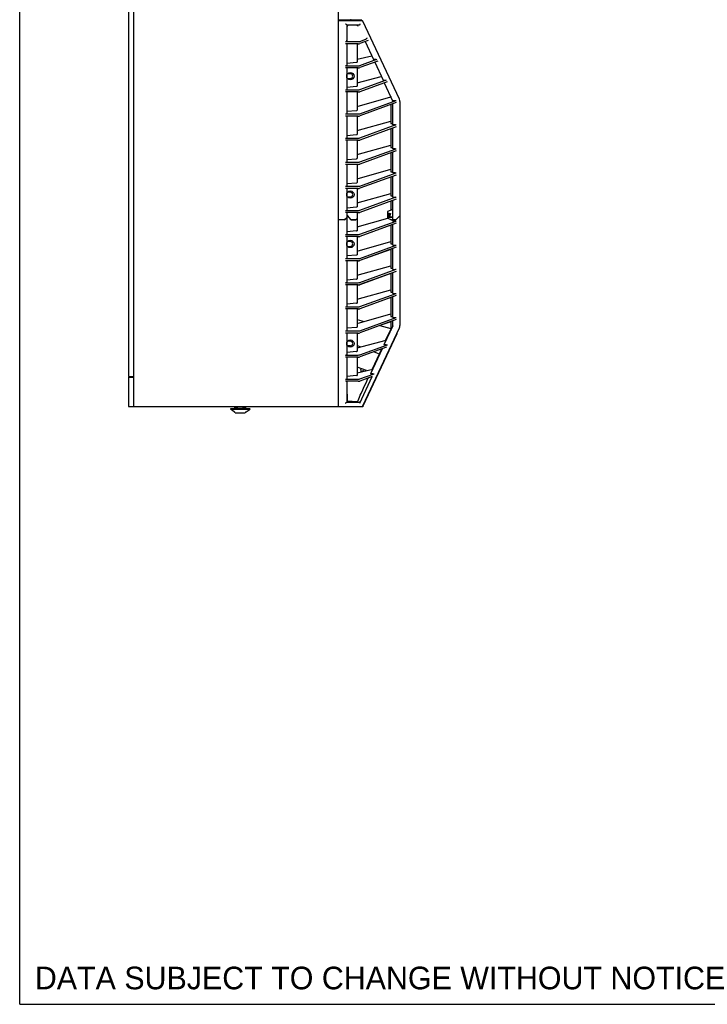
# Model space of a CAD drawing. Header units: inches. Extents: x 0 to 110, y 0 to 85.
# Tile 1 of 13: x 0 to 26, y 0 to 37. Entities that reach past the tile are written whole.
import ezdxf

# ---------------------------------------------------------------- set-up
doc = ezdxf.new("R2010")
doc.units = ezdxf.units.IN
doc.header["$LTSCALE"] = 6.05
doc.header["$MEASUREMENT"] = 0
doc.layers.get('0').update_dxf_attribs({"linetype": 'CONTINUOUS'})
doc.styles.get("Standard").update_dxf_attribs({"font": 'arial.ttf'})

msp = doc.modelspace()

# ---------------------------------------------------------------- linework, layer by layer
at = {"color": 7, "linetype": 'Continuous'}
for p, q in [((0, 0), (0, 85)), ((4.085, 59.706), (4.085, 23.564)), ((4.282, 22.442), (4.282, 59.765)), ((11.959, 59.844), (11.959, 22.442)), ((11.959, 36.966), (12.845, 36.966)), ((11.959, 36.935), (12.849, 36.935)), ((12.195, 36.966), (12.195, 36.935)), ((12.274, 36.773), (12.74, 36.773)), ((12.274, 36.773), (12.274, 36.152)), ((12.484, 36.773), (12.508, 36.773)), ((12.508, 36.773), (12.529, 36.773)), ((12.529, 36.773), (12.548, 36.772)), ((12.548, 36.772), (12.56, 36.772)), ((12.56, 36.772), (12.57, 36.772)), ((12.57, 36.772), (12.58, 36.771)), ((12.58, 36.771), (12.589, 36.771)), ((12.589, 36.771), (12.598, 36.771)), ((12.598, 36.771), (12.605, 36.77)), ((12.605, 36.77), (12.612, 36.77)), ((12.612, 36.77), (12.619, 36.77)), ((12.619, 36.77), (12.625, 36.769)), ((12.7, 36.71), (12.677, 36.759)), ((14.253, 33.976), (12.884, 36.912)), ((12.769, 36.151), (12.995, 36.234)), ((12.234, 36.143), (12.701, 36.143)), ((12.701, 36.063), (12.234, 36.063)), ((12.274, 36.063), (12.274, 35.246)), ((12.667, 36.063), (12.667, 35.377)), ((13.078, 36.184), (12.769, 36.071)), ((12.965, 36.142), (13.277, 35.473)), ((12.667, 35.485), (13.213, 35.611)), ((12.234, 35.238), (12.701, 35.238)), ((12.701, 35.157), (12.234, 35.157)), ((12.274, 35.338), (12.643, 35.369)), ((12.274, 35.157), (12.274, 34.341)), ((12.667, 35.157), (12.667, 34.472)), ((12.769, 35.246), (13.407, 35.479)), ((13.439, 35.41), (12.769, 35.165)), ((13.364, 35.473), (13.277, 35.473)), ((13.326, 35.368), (13.638, 34.699)), ((12.412, 34.937), (12.306, 34.937)), ((12.306, 34.759), (12.412, 34.759)), ((12.667, 34.6), (13.574, 34.836)), ((12.274, 34.433), (12.643, 34.464)), ((12.769, 34.34), (13.768, 34.705)), ((13.8, 34.636), (12.769, 34.26)), ((13.638, 34.699), (13.725, 34.699)), ((13.687, 34.594), (13.999, 33.925)), ((12.234, 34.332), (12.701, 34.332)), ((12.701, 34.252), (12.234, 34.252)), ((12.274, 34.252), (12.274, 33.435)), ((12.667, 34.252), (12.667, 33.566)), ((12.667, 33.71), (13.926, 34.065)), ((13.927, 34.079), (13.927, 34.063)), ((13.927, 34.063), (13.935, 34.063)), ((12.769, 33.435), (14.129, 33.931)), ((14.132, 33.851), (12.769, 33.354)), ((13.927, 33.776), (13.927, 33.069)), ((14.086, 33.925), (13.999, 33.925)), ((14.006, 33.022), (14.006, 33.805)), ((14.272, 33.893), (14.272, 25.484)), ((12.234, 33.427), (12.701, 33.427)), ((12.701, 33.346), (12.234, 33.346)), ((12.274, 33.527), (12.643, 33.558)), ((12.274, 33.346), (12.274, 32.529)), ((12.667, 33.346), (12.667, 32.661)), ((12.667, 32.805), (13.926, 33.16)), ((12.769, 32.529), (14.132, 33.026)), ((14.132, 32.946), (12.769, 32.449)), ((13.927, 33.069), (14.006, 33.069)), ((14.098, 33.022), (14.006, 33.022)), ((14.006, 32.116), (14.006, 32.9)), ((12.274, 32.622), (12.643, 32.653)), ((13.927, 32.871), (13.927, 32.163)), ((12.234, 32.521), (12.701, 32.521)), ((12.701, 32.441), (12.234, 32.441)), ((12.274, 32.441), (12.274, 31.624)), ((12.667, 32.441), (12.667, 31.755)), ((12.667, 31.899), (13.926, 32.254)), ((13.927, 32.163), (14.006, 32.163)), ((12.769, 31.624), (14.132, 32.121)), ((14.132, 32.04), (12.769, 31.543)), ((13.927, 31.965), (13.927, 31.258)), ((14.098, 32.116), (14.006, 32.116)), ((14.006, 31.211), (14.006, 31.994)), ((12.234, 31.616), (12.701, 31.616)), ((12.701, 31.535), (12.234, 31.535)), ((12.274, 31.716), (12.643, 31.747)), ((12.274, 31.535), (12.274, 30.718)), ((12.667, 31.535), (12.667, 30.85)), ((12.667, 30.994), (13.926, 31.349)), ((12.769, 30.718), (14.132, 31.215)), ((14.132, 31.135), (12.769, 30.638)), ((13.927, 31.258), (14.006, 31.258)), ((13.927, 31.06), (13.927, 30.352)), ((14.098, 31.211), (14.006, 31.211)), ((14.006, 30.305), (14.006, 31.089)), ((12.234, 30.71), (12.701, 30.71)), ((12.274, 30.811), (12.643, 30.842)), ((12.701, 30.63), (12.234, 30.63)), ((12.274, 30.63), (12.274, 29.813)), ((12.412, 30.488), (12.306, 30.488)), ((12.667, 30.63), (12.667, 29.944)), ((12.667, 30.088), (13.926, 30.443)), ((13.927, 30.352), (14.006, 30.352)), ((12.306, 30.311), (12.412, 30.311)), ((12.769, 29.813), (14.132, 30.31)), ((14.132, 30.229), (12.769, 29.732)), ((13.927, 30.154), (13.927, 29.808)), ((14.006, 30.305), (14.098, 30.305)), ((14.006, 29.404), (14.006, 30.183)), ((12.234, 29.805), (12.701, 29.805)), ((12.701, 29.724), (12.234, 29.724)), ((12.274, 29.905), (12.643, 29.936)), ((12.274, 29.724), (12.274, 28.911)), ((12.274, 29.686), (12.293, 29.686)), ((12.293, 29.661), (12.274, 29.661)), ((12.291, 29.612), (12.291, 29.686)), ((12.291, 29.612), (12.434, 29.454)), ((12.293, 29.609), (12.293, 29.686)), ((12.439, 29.452), (12.293, 29.612)), ((12.667, 29.724), (12.667, 29.043)), ((14.006, 29.837), (13.809, 29.765)), ((13.809, 29.765), (13.809, 29.509)), ((13.865, 29.69), (13.809, 29.69)), ((13.809, 29.686), (13.917, 29.686)), ((13.865, 29.69), (13.828, 29.539)), ((13.886, 29.568), (13.915, 29.687)), ((13.911, 29.667), (13.887, 29.569)), ((13.917, 29.686), (13.888, 29.568)), ((13.913, 29.667), (13.91, 29.667)), ((14.272, 29.605), (14.121, 29.454)), ((14.121, 29.452), (14.272, 29.603)), ((12.195, 29.454), (11.959, 29.454)), ((12.195, 29.452), (11.959, 29.452)), ((12.195, 29.454), (12.274, 29.533)), ((12.274, 29.531), (12.195, 29.452)), ((12.616, 29.454), (12.434, 29.454)), ((12.439, 29.452), (12.618, 29.452)), ((12.667, 29.505), (12.616, 29.454)), ((12.618, 29.452), (12.667, 29.501)), ((12.667, 29.187), (13.816, 29.511)), ((12.769, 28.911), (14.132, 29.408)), ((14.132, 29.328), (12.769, 28.831)), ((13.927, 29.249), (12.769, 28.827)), ((13.809, 29.513), (14.006, 29.442)), ((13.865, 29.568), (13.828, 29.539)), ((14.006, 29.539), (13.828, 29.539)), ((13.865, 29.568), (14.006, 29.568)), ((13.927, 29.47), (13.927, 29.451)), ((13.927, 29.451), (13.981, 29.451)), ((13.927, 29.253), (13.927, 28.545)), ((14.121, 29.454), (14.006, 29.454)), ((14.006, 29.452), (14.121, 29.452)), ((14.006, 29.404), (14.098, 29.404)), ((14.006, 28.498), (14.006, 29.282)), ((12.234, 28.903), (12.701, 28.903)), ((12.643, 29.035), (12.274, 29.003)), ((12.701, 28.823), (12.234, 28.823)), ((12.274, 28.823), (12.274, 28.006)), ((12.412, 28.633), (12.306, 28.633)), ((12.667, 28.823), (12.667, 28.137)), ((12.701, 28.819), (12.667, 28.819)), ((12.667, 28.281), (13.926, 28.636)), ((12.769, 28.006), (14.132, 28.502)), ((13.927, 28.545), (14.006, 28.545)), ((14.006, 28.498), (14.098, 28.498)), ((12.643, 28.129), (12.274, 28.098)), ((12.306, 28.456), (12.412, 28.456)), ((14.132, 28.422), (12.769, 27.925)), ((13.927, 28.343), (12.769, 27.921)), ((13.927, 28.347), (13.927, 27.64)), ((14.006, 27.593), (14.006, 28.376)), ((12.234, 27.997), (12.701, 27.997)), ((12.701, 27.917), (12.234, 27.917)), ((12.274, 27.917), (12.274, 27.1)), ((12.667, 27.917), (12.667, 27.232)), ((12.701, 27.913), (12.667, 27.913)), ((12.667, 27.376), (13.926, 27.731)), ((12.769, 27.1), (14.132, 27.597)), ((14.132, 27.516), (12.769, 27.02)), ((13.927, 27.438), (12.769, 27.016)), ((13.927, 27.64), (14.006, 27.64)), ((13.927, 27.442), (13.927, 26.734)), ((14.006, 27.593), (14.098, 27.593)), ((14.006, 26.687), (14.006, 27.471)), ((12.234, 27.092), (12.701, 27.092)), ((12.701, 27.011), (12.234, 27.011)), ((12.643, 27.224), (12.274, 27.192)), ((12.274, 27.011), (12.274, 26.195)), ((12.667, 27.011), (12.667, 26.326)), ((12.701, 27.008), (12.667, 27.008)), ((12.667, 26.47), (13.926, 26.825)), ((12.769, 26.195), (14.132, 26.691)), ((13.927, 26.734), (14.006, 26.734)), ((14.006, 26.687), (14.098, 26.687)), ((12.643, 26.318), (12.274, 26.287)), ((14.132, 26.611), (12.769, 26.114)), ((13.927, 26.532), (12.769, 26.11)), ((13.927, 26.536), (13.927, 25.828)), ((14.006, 25.782), (14.006, 26.565)), ((12.234, 26.186), (12.701, 26.186)), ((12.701, 26.106), (12.234, 26.106)), ((12.274, 26.106), (12.274, 25.289)), ((12.667, 26.106), (12.667, 25.421)), ((12.701, 26.102), (12.667, 26.102)), ((12.667, 25.565), (13.926, 25.92)), ((12.667, 25.709), (12.931, 25.639)), ((12.769, 25.289), (14.132, 25.786)), ((14.132, 25.705), (12.769, 25.209)), ((13.927, 25.627), (13.524, 25.48)), ((13.927, 25.828), (14.006, 25.828)), ((13.927, 25.631), (13.927, 25.298)), ((14.006, 25.782), (14.098, 25.782)), ((14.006, 25.467), (14.006, 25.66)), ((12.234, 25.281), (12.701, 25.281)), ((12.701, 25.2), (12.234, 25.2)), ((12.643, 25.413), (12.274, 25.381)), ((12.274, 25.2), (12.274, 24.384)), ((12.667, 25.2), (12.667, 24.515)), ((12.884, 22.465), (14.253, 25.401)), ((12.899, 22.465), (14.165, 25.179)), ((13.518, 25.482), (13.927, 25.372)), ((14.006, 25.467), (13.674, 24.755)), ((13.926, 25.343), (13.736, 24.934)), ((14.166, 25.21), (14.253, 25.397)), ((12.412, 24.893), (12.306, 24.893)), ((12.667, 24.646), (13.76, 24.94)), ((12.643, 24.507), (12.274, 24.476)), ((12.412, 24.716), (12.306, 24.716)), ((12.667, 24.733), (12.802, 24.682)), ((12.769, 24.384), (13.811, 24.763)), ((13.765, 24.666), (12.769, 24.303)), ((13.606, 24.608), (13.166, 23.665)), ((13.579, 24.599), (13.228, 23.844)), ((13.301, 24.497), (13.498, 24.424)), ((13.761, 24.755), (13.674, 24.755)), ((12.234, 24.375), (12.701, 24.375)), ((12.701, 24.295), (12.234, 24.295)), ((12.274, 24.295), (12.274, 23.478)), ((12.667, 24.295), (12.667, 23.609)), ((13.014, 23.795), (12.667, 23.924)), ((12.667, 23.714), (13.252, 23.85)), ((12.769, 23.478), (13.302, 23.672)), ((12.805, 23.82), (12.822, 23.866)), ((12.805, 23.82), (12.805, 23.746)), ((12.907, 23.782), (12.927, 23.775)), ((13.253, 23.665), (13.166, 23.665)), ((4.085, 23.564), (4.282, 23.564)), ((4.085, 23.545), (4.282, 23.545)), ((4.085, 23.545), (4.085, 22.442)), ((12.234, 23.47), (12.701, 23.47)), ((12.701, 23.389), (12.234, 23.389)), ((12.643, 23.602), (12.274, 23.57)), ((12.274, 23.389), (12.274, 22.604)), ((12.769, 22.568), (13.235, 23.568)), ((13.235, 23.568), (12.769, 23.398)), ((12.935, 23.194), (13, 23.336)), ((13, 23.336), (13.072, 23.493)), ((13.11, 23.522), (13.108, 23.52)), ((12.816, 22.931), (12.877, 23.067)), ((12.877, 23.067), (12.935, 23.194)), ((12.274, 22.604), (12.74, 22.604)), ((12.306, 22.631), (12.315, 22.64)), ((12.456, 22.604), (12.491, 22.604)), ((12.491, 22.604), (12.515, 22.604)), ((12.515, 22.604), (12.535, 22.604)), ((12.535, 22.604), (12.554, 22.605)), ((12.554, 22.605), (12.565, 22.605)), ((12.565, 22.605), (12.575, 22.605)), ((12.575, 22.605), (12.585, 22.606)), ((12.585, 22.606), (12.593, 22.606)), ((12.593, 22.606), (12.601, 22.606)), ((12.601, 22.606), (12.609, 22.607)), ((12.609, 22.607), (12.616, 22.607)), ((12.616, 22.607), (12.622, 22.608)), ((12.622, 22.608), (12.628, 22.608)), ((12.628, 22.608), (12.633, 22.608)), ((12.677, 22.618), (12.7, 22.667)), ((4.085, 22.442), (11.957, 22.442)), ((7.923, 22.364), (7.91, 22.34)), ((7.91, 22.34), (8.646, 22.34)), ((8.054, 22.242), (7.91, 22.34)), ((7.923, 22.364), (8.632, 22.364)), ((8.063, 22.238), (8.056, 22.243)), ((8.065, 22.237), (8.063, 22.238)), ((8.071, 22.364), (8.071, 22.442)), ((8.079, 22.224), (8.075, 22.229)), ((8.083, 22.219), (8.079, 22.224)), ((8.089, 22.205), (8.09, 22.204)), ((8.09, 22.204), (8.091, 22.204)), ((8.091, 22.204), (8.092, 22.203)), ((8.092, 22.203), (8.093, 22.203)), ((8.093, 22.203), (8.094, 22.202)), ((8.094, 22.202), (8.096, 22.202)), ((8.096, 22.202), (8.46, 22.202)), ((8.119, 22.442), (8.119, 22.387)), ((8.426, 22.371), (8.13, 22.371)), ((8.178, 22.387), (8.176, 22.442)), ((8.38, 22.442), (8.378, 22.387)), ((8.436, 22.387), (8.437, 22.442)), ((8.46, 22.202), (8.461, 22.202)), ((8.461, 22.202), (8.462, 22.203)), ((8.462, 22.203), (8.463, 22.203)), ((8.463, 22.203), (8.464, 22.204)), ((8.464, 22.204), (8.465, 22.204)), ((8.465, 22.204), (8.466, 22.205)), ((8.476, 22.224), (8.473, 22.219)), ((8.481, 22.229), (8.476, 22.224)), ((8.484, 22.364), (8.484, 22.442)), ((8.5, 22.243), (8.491, 22.237)), ((8.502, 22.242), (8.646, 22.34)), ((8.632, 22.364), (8.646, 22.34)), ((11.959, 22.442), (12.864, 22.442)), ((11.959, 22.438), (12.849, 22.438)), ((12.795, 22.438), (12.797, 22.442)), ((0, 0), (110, 0))]:
    msp.add_line(p, q, dxfattribs=at)
for points in [[(12.234, 36.812), (12.241, 36.805), (12.248, 36.799), (12.267, 36.78)], [(12.267, 36.78), (12.27, 36.777), (12.272, 36.775), (12.273, 36.773), (12.274, 36.773)], [(12.274, 36.773), (12.275, 36.773), (12.275, 36.773), (12.276, 36.772), (12.278, 36.771), (12.279, 36.77), (12.281, 36.769), (12.283, 36.767), (12.285, 36.765), (12.288, 36.763), (12.291, 36.76), (12.295, 36.757), (12.298, 36.753), (12.302, 36.75)], [(12.302, 36.75), (12.311, 36.741), (12.315, 36.737)], [(12.625, 36.769), (12.631, 36.769), (12.633, 36.769), (12.636, 36.768), (12.638, 36.768), (12.641, 36.768), (12.643, 36.768), (12.645, 36.767), (12.647, 36.767), (12.649, 36.767), (12.651, 36.767), (12.653, 36.766), (12.654, 36.766), (12.656, 36.766), (12.658, 36.766), (12.659, 36.765), (12.661, 36.765), (12.662, 36.765), (12.663, 36.765), (12.665, 36.764), (12.666, 36.764), (12.667, 36.764), (12.668, 36.764), (12.669, 36.763), (12.67, 36.763), (12.671, 36.763), (12.672, 36.762), (12.673, 36.762), (12.674, 36.762), (12.675, 36.761), (12.675, 36.761), (12.676, 36.761), (12.676, 36.76), (12.677, 36.76), (12.677, 36.759), (12.677, 36.759)], [(12.757, 36.776), (12.763, 36.78), (12.769, 36.785), (12.775, 36.79), (12.779, 36.797), (12.783, 36.805), (12.785, 36.812)], [(13.032, 36.283), (13.027, 36.274), (13.023, 36.265), (13.018, 36.258), (13.014, 36.251), (13.01, 36.245), (13.005, 36.24), (13, 36.237), (12.995, 36.234)], [(12.274, 36.166), (12.274, 36.167), (12.274, 36.169), (12.275, 36.172), (12.276, 36.174), (12.277, 36.177), (12.278, 36.18), (12.28, 36.184), (12.282, 36.187), (12.285, 36.191), (12.288, 36.195), (12.291, 36.2), (12.294, 36.204)], [(13.761, 24.755), (13.764, 24.755), (13.768, 24.756), (13.771, 24.756), (13.774, 24.756), (13.778, 24.756), (13.781, 24.757), (13.785, 24.757), (13.789, 24.758), (13.793, 24.758), (13.796, 24.759), (13.8, 24.76), (13.804, 24.761), (13.807, 24.762), (13.811, 24.763)], [(12.288, 23.37), (12.284, 23.375), (12.28, 23.38), (12.277, 23.385), (12.275, 23.389)], [(12.315, 22.64), (12.311, 22.695), (12.307, 22.754), (12.303, 22.817), (12.3, 22.884), (12.297, 22.954), (12.295, 23.029), (12.293, 23.108), (12.291, 23.191), (12.289, 23.279), (12.288, 23.37)], [(13.108, 23.52), (13.094, 23.51), (13.087, 23.504), (13.079, 23.499), (13.072, 23.493)], [(12.7, 22.667), (12.758, 22.799), (12.787, 22.865), (12.816, 22.931)], [(12.234, 22.564), (12.241, 22.571), (12.248, 22.578), (12.258, 22.588)], [(12.258, 22.588), (12.267, 22.597), (12.27, 22.6), (12.272, 22.602), (12.273, 22.603), (12.274, 22.604)], [(12.274, 22.604), (12.275, 22.604), (12.275, 22.604), (12.276, 22.605), (12.278, 22.606), (12.279, 22.607), (12.281, 22.608), (12.283, 22.61), (12.285, 22.612), (12.288, 22.614), (12.291, 22.617), (12.295, 22.62), (12.298, 22.624), (12.302, 22.627), (12.306, 22.631)], [(12.677, 22.618), (12.611, 22.621), (12.547, 22.624), (12.486, 22.627), (12.427, 22.631), (12.37, 22.636), (12.315, 22.64)], [(12.633, 22.608), (12.636, 22.609), (12.638, 22.609), (12.641, 22.609), (12.643, 22.609), (12.645, 22.61), (12.647, 22.61), (12.649, 22.61), (12.651, 22.61), (12.653, 22.61), (12.655, 22.611), (12.656, 22.611), (12.658, 22.611), (12.659, 22.611), (12.661, 22.612), (12.662, 22.612), (12.664, 22.612), (12.665, 22.612), (12.666, 22.613), (12.667, 22.613), (12.668, 22.613), (12.669, 22.614), (12.67, 22.614), (12.671, 22.614), (12.672, 22.614), (12.673, 22.615), (12.674, 22.615), (12.675, 22.615), (12.675, 22.616), (12.676, 22.616), (12.676, 22.617), (12.677, 22.617), (12.677, 22.617), (12.677, 22.618)], [(12.769, 22.568), (12.77, 22.572), (12.771, 22.575), (12.771, 22.578), (12.771, 22.582), (12.77, 22.585), (12.77, 22.587), (12.768, 22.59), (12.767, 22.592), (12.765, 22.594), (12.764, 22.596), (12.762, 22.598), (12.759, 22.599), (12.757, 22.601), (12.754, 22.602), (12.751, 22.603), (12.748, 22.603), (12.744, 22.604), (12.74, 22.604)], [(12.767, 22.564), (12.768, 22.565), (12.768, 22.566), (12.768, 22.566), (12.768, 22.567), (12.769, 22.567), (12.769, 22.568)], [(8.075, 22.229), (8.07, 22.233), (8.065, 22.237)], [(8.088, 22.207), (8.086, 22.213), (8.083, 22.219)], [(8.088, 22.207), (8.089, 22.206), (8.089, 22.205)], [(8.119, 22.387), (8.119, 22.385), (8.12, 22.383), (8.12, 22.381), (8.121, 22.379), (8.121, 22.377), (8.122, 22.376), (8.123, 22.375), (8.124, 22.374), (8.126, 22.373), (8.127, 22.372), (8.128, 22.372), (8.13, 22.371)], [(8.178, 22.387), (8.178, 22.385), (8.178, 22.383), (8.179, 22.381), (8.179, 22.379), (8.18, 22.377), (8.181, 22.376), (8.182, 22.375), (8.183, 22.374), (8.185, 22.373), (8.186, 22.372), (8.187, 22.372), (8.189, 22.371)], [(8.378, 22.387), (8.377, 22.385), (8.377, 22.383), (8.377, 22.381), (8.376, 22.379), (8.375, 22.377), (8.374, 22.376), (8.373, 22.375), (8.372, 22.374), (8.371, 22.373), (8.369, 22.372), (8.368, 22.372), (8.366, 22.371)], [(8.436, 22.387), (8.436, 22.385), (8.436, 22.383), (8.435, 22.381), (8.435, 22.379), (8.434, 22.377), (8.433, 22.376), (8.432, 22.375), (8.431, 22.374), (8.43, 22.373), (8.428, 22.372), (8.427, 22.372), (8.426, 22.371)], [(8.466, 22.205), (8.467, 22.206), (8.467, 22.207)], [(8.473, 22.219), (8.47, 22.213), (8.467, 22.207)], [(8.491, 22.237), (8.485, 22.233), (8.481, 22.229)]]:
    msp.add_lwpolyline(points, dxfattribs=at)
for centre in [(12.412, 34.848), (12.412, 30.399), (12.412, 28.545), (12.412, 24.805)]:
    msp.add_circle(centre, 0.138, dxfattribs=at)
for centre, radius, start, end in [((12.445, 36.927), 0.0787, 149.8881, 174.171), ((12.445, 36.927), 0.0394, 90, 168.2361), ((12.849, 36.895), 0.0394, 25, 90), ((12.412, 34.848), 0.0886, 270, 90), ((14.075, 33.893), 0.197, 0, 25), ((12.412, 30.399), 0.0886, 270, 90), ((12.412, 28.545), 0.0886, 270, 90), ((14.129, 25.196), 0.0394, 335, 23.7561), ((14.075, 25.484), 0.197, 335, 360), ((14.075, 25.48), 0.197, 335, 360), ((12.412, 24.805), 0.0886, 270, 90), ((12.255, 24.671), 0.0886, 31.0204, 70.9077), ((12.893, 23.745), 0.0394, 69.59, 160.8462), ((8.278, 21.887), 0.419, 121.9643, 122.2783), ((8.278, 21.887), 0.419, 57.7217, 58.0357), ((12.849, 22.482), 0.0394, 270, 335), ((12.849, 22.478), 0.0394, 270, 295.8458), ((12.864, 22.482), 0.0394, 270, 335)]:
    msp.add_arc(centre, radius, start, end, dxfattribs=at)
for centre, major_axis, ratio, start_param, end_param in [((12.722, 36.812), (0.0462, -0.0262), 0.635337, 5.441146, 5.845664), ((12.234, 36.152), (0.0394, 0), 0.212557, -1.570796, 0), ((12.701, 36.16), (0.0787, 0), 0.212557, -1.570796, -0.528074), ((12.701, 36.079), (0.0787, 0), 0.212557, -1.570796, -0.528074), ((12.234, 35.246), (0.0394, 0), 0.212557, -1.570796, 0), ((12.628, 35.377), (0.0394, 0), 0.212557, -1.19029, 0), ((12.701, 35.254), (0.0787, 0), 0.212557, -1.570796, -0.528074), ((12.701, 35.174), (0.0787, 0), 0.212557, -1.570796, -0.528074), ((13.372, 35.482), (0.0425, 0.0016), 0.212004, -1.748897, -0.582618), ((12.628, 34.472), (0.0394, 0), 0.212557, -1.19029, 0), ((13.732, 34.708), (0.0425, 0.0016), 0.212004, -1.748897, -0.582618), ((12.234, 34.341), (0.0394, 0), 0.212557, -1.570796, 0), ((12.701, 34.349), (0.0787, 0), 0.212557, -1.570796, -0.528074), ((12.701, 34.268), (0.0787, 0), 0.212557, -1.570796, -0.528074), ((14.093, 33.934), (0.0425, 0.0016), 0.212004, -1.748897, -0.582618), ((12.234, 33.435), (0.0394, 0), 0.212557, -1.570796, 0), ((12.628, 33.566), (0.0394, 0), 0.212557, -1.19029, 0), ((12.701, 33.443), (0.0787, 0), 0.212557, -1.570796, -0.528074), ((12.701, 33.363), (0.0787, 0), 0.212557, -1.570796, -0.528074), ((14.098, 33.03), (0.0394, 0), 0.212557, -1.570796, -0.528074), ((12.628, 32.661), (0.0394, 0), 0.212557, -1.19029, 0), ((12.234, 32.529), (0.0394, 0), 0.212557, -1.570796, 0), ((12.701, 32.538), (0.0787, 0), 0.212557, -1.570796, -0.528074), ((12.701, 32.457), (0.0787, 0), 0.212557, -1.570796, -0.528074), ((14.098, 32.125), (0.0394, 0), 0.212557, -1.570796, -0.528074), ((12.234, 31.624), (0.0394, 0), 0.212557, -1.570796, 0), ((12.628, 31.755), (0.0394, 0), 0.212557, -1.19029, 0), ((12.701, 31.632), (0.0787, 0), 0.212557, -1.570796, -0.528074), ((12.701, 31.552), (0.0787, 0), 0.212557, -1.570796, -0.528074), ((14.098, 31.219), (0.0394, 0), 0.212557, -1.570796, -0.528074), ((12.234, 30.718), (0.0394, 0), 0.212557, -1.570796, 0), ((12.628, 30.85), (0.0394, 0), 0.212557, -1.19029, 0), ((12.701, 30.727), (0.0787, 0), 0.212557, -1.570796, -0.528074), ((12.701, 30.646), (0.0787, 0), 0.212557, -1.570796, -0.528074), ((12.628, 29.944), (0.0394, 0), 0.212557, -1.19029, 0), ((14.098, 30.314), (0.0394, 0), 0.212557, -1.570796, -0.528074), ((12.234, 29.813), (0.0394, 0), 0.212557, -1.570796, 0), ((12.701, 29.821), (0.0787, 0), 0.212557, -1.570796, -0.528074), ((12.701, 29.741), (0.0787, 0), 0.212557, -1.570796, -0.528074), ((14.098, 29.412), (0.0394, 0), 0.212557, -1.570796, -0.528074), ((12.234, 28.911), (0.0394, 0), 0.212557, -1.570796, 0), ((12.628, 29.043), (0.0394, 0), 0.212557, -1.19029, 0), ((12.701, 28.92), (0.0787, 0), 0.212557, -1.570796, -0.528074), ((12.701, 28.839), (0.0787, 0), 0.212557, -1.570796, -0.528074), ((12.701, 28.835), (0.0787, 0), 0.212557, 4.712389, 5.755111), ((14.098, 28.507), (0.0394, 0), 0.212557, -1.570796, -0.528074), ((12.628, 28.137), (0.0394, 0), 0.212557, -1.19029, 0), ((12.234, 28.006), (0.0394, 0), 0.212557, -1.570796, 0), ((12.701, 28.014), (0.0787, 0), 0.212557, -1.570796, -0.528074), ((12.701, 27.934), (0.0787, 0), 0.212557, -1.570796, -0.528074), ((12.701, 27.93), (0.0787, 0), 0.212557, 4.712389, 5.755111), ((14.098, 27.601), (0.0394, 0), 0.212557, -1.570796, -0.528074), ((12.234, 27.1), (0.0394, 0), 0.212557, -1.570796, 0), ((12.628, 27.232), (0.0394, 0), 0.212557, -1.19029, 0), ((12.701, 27.109), (0.0787, 0), 0.212557, -1.570796, -0.528074), ((12.701, 27.028), (0.0787, 0), 0.212557, -1.570796, -0.528074), ((12.701, 27.024), (0.0787, 0), 0.212557, 4.712389, 5.755111), ((14.098, 26.696), (0.0394, 0), 0.212557, -1.570796, -0.528074), ((12.628, 26.326), (0.0394, 0), 0.212557, -1.19029, 0), ((12.234, 26.195), (0.0394, 0), 0.212557, -1.570796, 0), ((12.701, 26.203), (0.0787, 0), 0.212557, -1.570796, -0.528074), ((12.701, 26.123), (0.0787, 0), 0.212557, -1.570796, -0.528074), ((12.701, 26.119), (0.0787, 0), 0.212557, 4.712389, 5.755111), ((14.098, 25.79), (0.0394, 0), 0.212557, -1.570796, -0.528074), ((12.234, 25.289), (0.0394, 0), 0.212557, -1.570796, 0), ((12.628, 25.421), (0.0394, 0), 0.212557, -1.19029, 0), ((12.701, 25.298), (0.0787, 0), 0.212557, -1.570796, -0.528074), ((12.701, 25.217), (0.0787, 0), 0.212557, -1.570796, -0.528074), ((12.628, 24.515), (0.0394, 0), 0.212557, -1.19029, 0), ((12.234, 24.384), (0.0394, 0), 0.212557, -1.570796, 0), ((12.701, 24.392), (0.0787, 0), 0.212557, -1.570796, -0.528074), ((12.701, 24.312), (0.0787, 0), 0.212557, -1.570796, -0.528074), ((13.27, 23.677), (0.0454, 0.0053), 0.25903, -1.996468, -0.83019), ((12.234, 23.478), (0.0394, 0), 0.212557, -1.570796, 0), ((12.628, 23.609), (0.0394, 0), 0.212557, -1.19029, 0), ((12.701, 23.487), (0.0787, 0), 0.212557, -1.570796, -0.528074), ((12.701, 23.406), (0.0787, 0), 0.212557, -1.570796, -0.528074)]:
    msp.add_ellipse(centre, major_axis=major_axis, ratio=ratio, start_param=start_param, end_param=end_param, dxfattribs=at)

# ---------------------------------------------------------------- texts
at = {"color": 2, "linetype": 'Continuous', "insert": (0.565, 1.413), "char_height": 0.85, "width": 26.92825, "attachment_point": 1, "line_spacing_factor": 0.9}
msp.add_mtext('DATA SUBJECT TO CHANGE WITHOUT NOTICE', dxfattribs=at)

doc.saveas('drawing.dxf')
